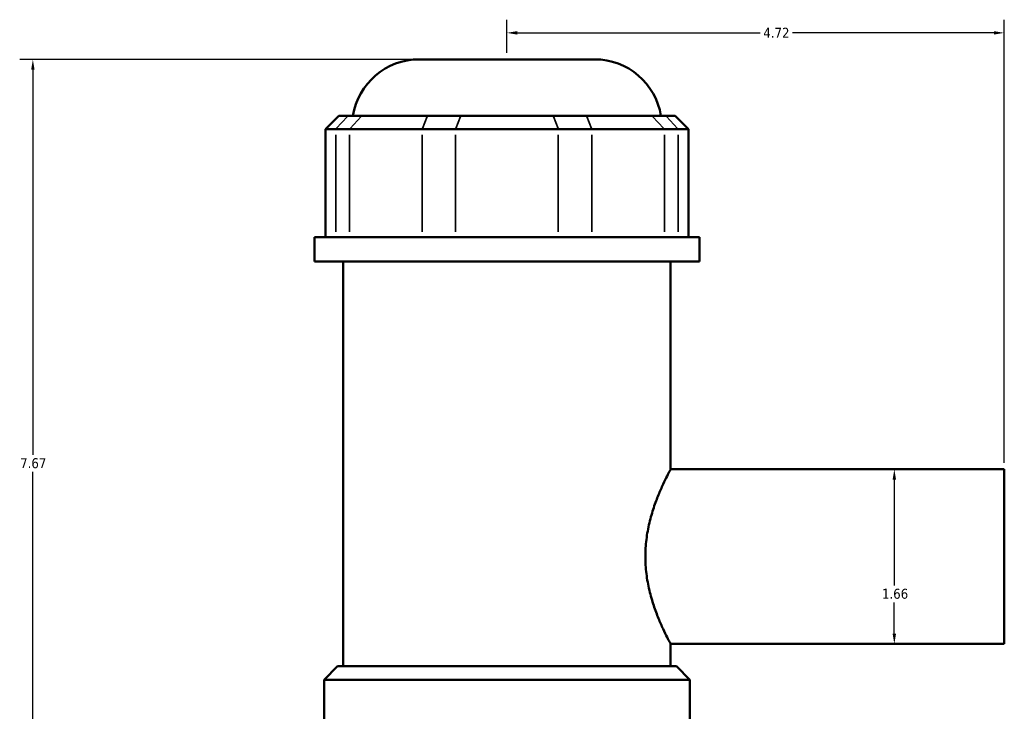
# Model space of a CAD drawing. Header units: inches. Extents: x -0.9 to 58.8, y -1.4 to 57.2.
# Tile 6 of 9: x 16.7 to 26.1, y 24.5 to 31. Entities that reach past the tile are written whole.
import ezdxf

# ---------------------------------------------------------------- set-up
doc = ezdxf.new("R2010")
doc.units = ezdxf.units.IN
doc.header["$MEASUREMENT"] = 0
for name, color, linetype, lineweight in [('Dimension (ANSI)', 7, 'Continuous', 25), ('Visible (ANSI)', 7, 'Continuous', 50), ('Visible Narrow (ANSI)', 7, 'Continuous', 35)]:
    doc.layers.add(name, color=color, linetype=linetype, lineweight=lineweight)
doc.styles.add('Note Text (ANSI)', font='tahoma.ttf')
doc.dimstyles.new('Default (ANSI)', dxfattribs={"dimtxt": 0.094488, "dimasz": 0.098425, "dimexe": 0.125, "dimexo": 0.0625, "dimgap": 0.031496, "dimtad": 0, "dimtih": 1, "dimtoh": 1, "dimrnd": 1e-08, "dimzin": 4, "dimdsep": 46, "dimtxsty": 'Note Text (ANSI)', "dimcen": 0.09, "dimdle": 0.393701, "dimclrd": 256, "dimclre": 256, "dimclrt": 5, "dimadec": 0, "dimazin": 1, "dimtfac": 1, "dimtofl": 0, "dimtmove": 0, "dimatfit": 3, "dimfxl": 1, "dimtolj": 1, "dimtzin": 4, "dimlwd": -1, "dimlwe": -1, "dimarcsym": 0})

# ---------------------------------------------------------------- blocks, each defined once
blk = doc.blocks.new('*D8')
at = {"layer": 'Defpoints', "color": 0, "transparency": 16777216}
for p in [(26.0585, 30.9157), (21.3385, 30.6642), (26.0585, 26.773)]:
    blk.add_point(p, dxfattribs=at)
at = {"layer": 'Dimension (ANSI)', "transparency": 16777216}
for p, q in [((21.3385, 30.7267), (21.3385, 31.0407)), ((26.0585, 26.8355), (26.0585, 31.0407)), ((21.437, 30.9157), (23.7401, 30.9157)), ((25.9601, 30.9157), (24.047, 30.9157))]:
    blk.add_line(p, q, dxfattribs=at)
for points in [[(21.437, 30.9321), (21.437, 30.8993), (21.3385, 30.9157)], [(25.9601, 30.9321), (25.9601, 30.8993), (26.0585, 30.9157)]]:
    blk.add_solid(points, dxfattribs=at)
at = {"layer": 'Dimension (ANSI)', "color": 5, "transparency": 16777216, "insert": (23.7716, 30.9639), "char_height": 0.09449, "attachment_point": 1, "style": 'Note Text (ANSI)'}
blk.add_mtext('\\A1;4.72', dxfattribs=at)
blk = doc.blocks.new('*D9')
at = {"layer": 'Defpoints', "color": 0, "transparency": 16777216}
for p in [(25.0148, 26.773), (25.0148, 25.1155), (25.0148, 25.1155)]:
    blk.add_point(p, dxfattribs=at)
at = {"layer": 'Dimension (ANSI)', "transparency": 16777216}
for p, q in [((25.0148, 26.6746), (25.0148, 25.6705)), ((25.0148, 25.2139), (25.0148, 25.5093))]:
    blk.add_line(p, q, dxfattribs=at)
for points in [[(24.9984, 26.6746), (25.0312, 26.6746), (25.0148, 26.773)], [(24.9984, 25.2139), (25.0312, 25.2139), (25.0148, 25.1155)]]:
    blk.add_solid(points, dxfattribs=at)
at = {"layer": 'Dimension (ANSI)', "color": 5, "transparency": 16777216, "insert": (24.898, 25.639), "char_height": 0.09449, "attachment_point": 1, "style": 'Note Text (ANSI)'}
blk.add_mtext('\\A1;1.66', dxfattribs=at)
blk = doc.blocks.new('*D11')
at = {"layer": 'Defpoints', "color": 0, "transparency": 16777216}
for p in [(16.8394, 30.6642), (20.5056, 30.6642), (21.3385, 22.9942)]:
    blk.add_point(p, dxfattribs=at)
at = {"layer": 'Dimension (ANSI)', "transparency": 16777216}
for p, q in [((20.4431, 30.6642), (16.7144, 30.6642)), ((16.8394, 30.5658), (16.8394, 26.9099)), ((16.8394, 23.0927), (16.8394, 26.7486)), ((21.276, 22.9942), (16.7144, 22.9942))]:
    blk.add_line(p, q, dxfattribs=at)
for points in [[(16.823, 30.5658), (16.8558, 30.5658), (16.8394, 30.6642)], [(16.823, 23.0927), (16.8558, 23.0927), (16.8394, 22.9942)]]:
    blk.add_solid(points, dxfattribs=at)
at = {"layer": 'Dimension (ANSI)', "color": 5, "transparency": 16777216, "insert": (16.7188, 26.8784), "char_height": 0.09449, "attachment_point": 1, "style": 'Note Text (ANSI)'}
blk.add_mtext('\\A1;7.67', dxfattribs=at)

msp = doc.modelspace()

# ---------------------------------------------------------------- linework, layer by layer
at = {"layer": 'Visible (ANSI)'}
for p, q in [((20.5056, 30.6642), (22.1715, 30.6642)), ((19.7437, 30.1273), (19.6164, 30)), ((19.7437, 30.1273), (19.8309, 30.1273)), ((19.9624, 30.1273), (19.8309, 30.1273)), ((19.9624, 30.1273), (20.5826, 30.1273)), ((20.9, 30.1273), (20.5826, 30.1273)), ((20.9, 30.1273), (21.7771, 30.1273)), ((22.0945, 30.1273), (21.7771, 30.1273)), ((22.0945, 30.1273), (22.7147, 30.1273)), ((22.8462, 30.1273), (22.7147, 30.1273)), ((22.8462, 30.1273), (22.9334, 30.1273)), ((22.9334, 30.1273), (23.0607, 30)), ((19.7133, 30), (19.6164, 30)), ((19.6164, 30), (19.6164, 28.9768)), ((19.7133, 30), (19.8448, 30)), ((20.5338, 30), (19.8448, 30)), ((20.5338, 30), (20.8513, 30)), ((21.8258, 30), (20.8513, 30)), ((21.8258, 30), (22.1432, 30)), ((22.8323, 30), (22.1432, 30)), ((22.8323, 30), (22.9638, 30)), ((23.0607, 30), (22.9638, 30)), ((23.0607, 30), (23.0607, 28.9768)), ((23.1656, 28.9768), (19.5115, 28.9768)), ((19.5115, 28.7467), (19.5115, 28.9768)), ((23.1656, 28.7467), (23.1656, 28.9768)), ((23.1656, 28.7467), (19.5115, 28.7467)), ((19.7855, 24.9034), (19.7855, 28.7467)), ((22.8916, 26.773), (22.8916, 28.7467)), ((22.8916, 26.773), (26.0585, 26.773)), ((26.0585, 25.1155), (26.0585, 26.773)), ((22.8916, 25.1155), (26.0585, 25.1155)), ((22.8916, 24.9034), (22.8916, 25.1155)), ((19.7301, 24.9034), (19.6028, 24.7761)), ((19.7301, 24.9034), (22.947, 24.9034)), ((22.947, 24.9034), (23.0743, 24.7761)), ((23.0743, 24.7761), (19.6028, 24.7761)), ((19.6028, 23.9735), (19.6028, 24.7761)), ((23.0743, 23.9735), (23.0743, 24.7761))]:
    msp.add_line(p, q, dxfattribs=at)
for centre, start, end in [((20.5056, 30.0276), 90, 170.98854), ((22.1715, 30.0276), 9.01146, 90)]:
    msp.add_arc(centre, 0.6366, start, end, dxfattribs=at)
msp.add_open_spline([(22.8916, 25.1155), (22.8916, 25.1155), (22.8888, 25.1207), (22.8774, 25.1422), (22.8689, 25.1585), (22.8475, 25.2012), (22.8345, 25.2275), (22.8065, 25.288), (22.7915, 25.3221), (22.762, 25.3945), (22.7464, 25.4354), (22.7167, 25.5248), (22.7025, 25.5733), (22.6784, 25.6749), (22.6685, 25.7282), (22.6553, 25.8362), (22.652, 25.8909), (22.652, 25.9976), (22.6553, 26.0523), (22.6685, 26.1603), (22.6784, 26.2136), (22.7025, 26.3152), (22.7167, 26.3637), (22.7464, 26.453), (22.762, 26.494), (22.7915, 26.5664), (22.8065, 26.6005), (22.8345, 26.6609), (22.8475, 26.6873), (22.8689, 26.73), (22.8774, 26.7463), (22.8888, 26.7678), (22.8916, 26.773), (22.8916, 26.773)], degree=3, knots=[3.247212, 3.247212, 3.247212, 3.247212, 3.652365, 3.652365, 4.057518, 4.057518, 4.46267, 4.46267, 4.867823, 4.867823, 5.274473, 5.274473, 5.681124, 5.681124, 6.087774, 6.087774, 6.494424, 6.494424, 6.901074, 6.901074, 7.307724, 7.307724, 7.714375, 7.714375, 8.121025, 8.121025, 8.526178, 8.526178, 8.93133, 8.93133, 9.336483, 9.336483, 9.741636, 9.741636, 9.741636, 9.741636], dxfattribs=at)
at = {"layer": 'Visible Narrow (ANSI)'}
for p, q in [((19.825, 30.121), (19.7192, 30.0064)), ((19.9565, 30.121), (19.8507, 30.0064)), ((20.5801, 30.121), (20.5363, 30.0064)), ((20.8976, 30.121), (20.8537, 30.0064)), ((21.7795, 30.121), (21.8234, 30.0064)), ((22.097, 30.121), (22.1408, 30.0064)), ((22.7206, 30.121), (22.8264, 30.0064)), ((22.8521, 30.121), (22.9579, 30.0064)), ((19.7133, 29.028), (19.7133, 29.9489)), ((19.8448, 29.9489), (19.8448, 29.028)), ((20.5338, 29.028), (20.5338, 29.9489)), ((20.8513, 29.9489), (20.8513, 29.028)), ((21.8258, 29.028), (21.8258, 29.9489)), ((22.1432, 29.9489), (22.1432, 29.028)), ((22.8323, 29.028), (22.8323, 29.9489)), ((22.9638, 29.9489), (22.9638, 29.028))]:
    msp.add_line(p, q, dxfattribs=at)

# ---------------------------------------------------------------- dimensions: what is measured, and where the dimension line sits
at = {"layer": 'Dimension (ANSI)'}
for base, p1, p2, angle, override, picture, middle in [((26.0585, 30.9157), (21.3385, 30.6642), (26.0585, 26.773), 180, {"dimgap": 0.031496, "dimtih": 0, "dimtoh": 0, "dimdec": 2, "dimtol": 0, "dimlim": 0, "dimtp": 0, "dimtm": 0, "dimtdec": 2, "dimatfit": 1}, '*D8', (23.8935, 30.9157)), ((16.8394, 30.6642), (21.3385, 22.9942), (20.5056, 30.6642), 90, {"dimgap": 0.031496, "dimdec": 2, "dimtol": 0, "dimlim": 0, "dimtp": 0, "dimtm": 0, "dimtdec": 2, "dimatfit": 1}, '*D11', (16.8394, 26.8292)), ((25.0148, 25.1155), (25.0148, 26.773), (25.0148, 25.1155), 270, {"dimgap": 0.031496, "dimdec": 2, "dimse1": 1, "dimse2": 1, "dimtol": 0, "dimlim": 0, "dimtp": 0, "dimtm": 0, "dimtdec": 2, "dimatfit": 1}, '*D9', (25.0148, 25.5899))]:
    dim = msp.add_linear_dim(base=base, p1=p1, p2=p2, angle=angle, dimstyle='Default (ANSI)', override=override, dxfattribs=at)
    dim.commit()
    dim.dimension.update_dxf_attribs({"geometry": picture, "text_midpoint": middle, "dimtype": 160})

doc.saveas('drawing.dxf')
